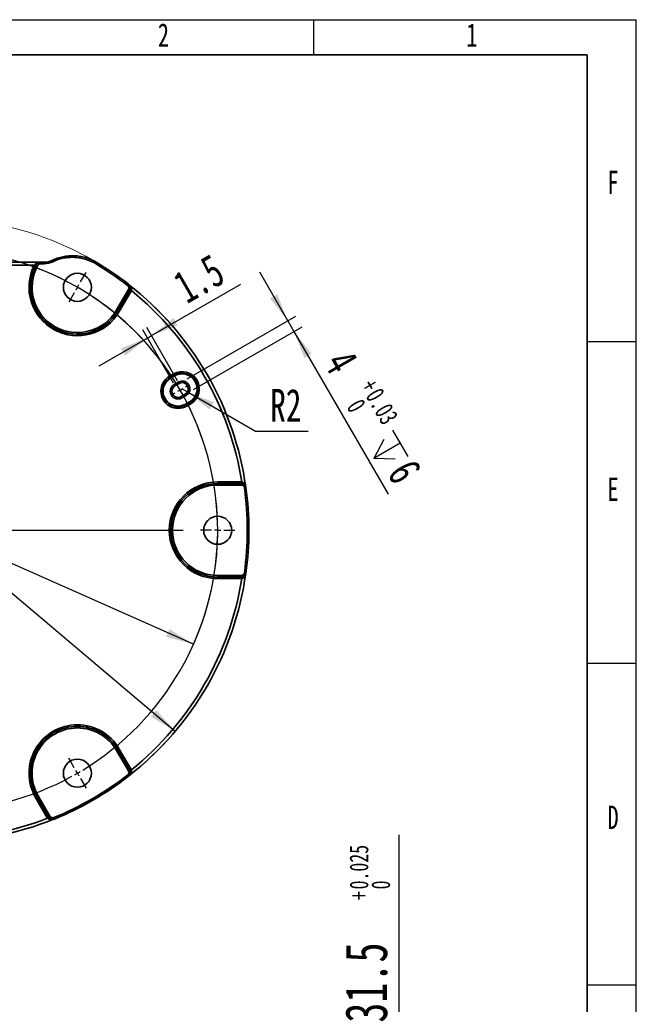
# Model space of a CAD drawing. Header units: millimetres. Extents: x 0 to 297, y 0 to 209.
# Tile 35 of 35: x 231 to 297, y 103 to 209. Entities that reach past the tile are written whole.
import ezdxf

# ---------------------------------------------------------------- set-up
doc = ezdxf.new("R2010")
doc.units = ezdxf.units.MM
doc.linetypes.add('CENTERX2', pattern=[20.32, 12.7, -2.54, 2.54, -2.54])
doc.layers.add('图层0', color=7, linetype='Continuous')
doc.layers.add('细实线', color=7, linetype='Continuous')
doc.layers.add('粗实线', color=7, linetype='Continuous', lineweight=50)
doc.styles.add('SLDTEXTSTYLE1', font='TXT', dxfattribs={"width": 0.7, "bigfont": 'bigfont'})
doc.styles.add('SLDTEXTSTYLE2', font='TXT', dxfattribs={"width": 0.7})
doc.dimstyles.new('SLDDIMSTYLE1', dxfattribs={"dimtxt": 3.5, "dimasz": 3, "dimexe": 0, "dimexo": 0.0625, "dimgap": 0.875, "dimtad": 0, "dimtih": 1, "dimtoh": 1, "dimlfac": 3, "dimrnd": 1e-09, "dimzin": 12, "dimdsep": 46, "dimtxsty": 'SLDTEXTSTYLE2', "dimsah": 1, "dimcen": 0, "dimadec": 0, "dimazin": 3, "dimtfac": 1, "dimtmove": 0, "dimatfit": 3, "dimfxl": 0, "dimfrac": 2, "dimtolj": 1, "dimtzin": 12, "dimarcsym": 0})
doc.dimstyles.new('SLDDIMSTYLE13', dxfattribs={"dimtxt": 4.5, "dimasz": 3, "dimexe": 0, "dimexo": 0.0625, "dimgap": 1.125, "dimtad": 2, "dimlfac": 2, "dimrnd": 1e-09, "dimzin": 12, "dimdsep": 46, "dimtxsty": 'SLDTEXTSTYLE2', "dimsah": 1, "dimcen": 0.09, "dimadec": 0, "dimazin": 3, "dimtol": 1, "dimtp": 0.025, "dimtfac": 1, "dimtdec": 3, "dimtofl": 0, "dimtmove": 0, "dimatfit": 3, "dimfxl": 0, "dimfrac": 2, "dimtolj": 1, "dimarcsym": 0})
doc.dimstyles.new('SLDDIMSTYLE2', dxfattribs={"dimtxt": 3.5, "dimasz": 3, "dimexe": 0, "dimexo": 0.0625, "dimgap": 0.875, "dimtad": 0, "dimtih": 1, "dimtoh": 1, "dimlfac": 3, "dimrnd": 1e-09, "dimzin": 12, "dimdsep": 46, "dimtxsty": 'SLDTEXTSTYLE2', "dimsah": 1, "dimcen": 0, "dimadec": 0, "dimazin": 3, "dimtfac": 1, "dimtmove": 0, "dimatfit": 3, "dimfxl": 0, "dimfrac": 2, "dimtolj": 1, "dimtzin": 12, "dimarcsym": 0})
doc.dimstyles.new('SLDDIMSTYLE4', dxfattribs={"dimtxt": 3.5, "dimasz": 3, "dimexe": 0, "dimexo": 0.0625, "dimgap": 0.875, "dimtad": 2, "dimlfac": 3, "dimrnd": 1e-09, "dimzin": 12, "dimdsep": 46, "dimtxsty": 'SLDTEXTSTYLE2', "dimsah": 1, "dimcen": 0.09, "dimadec": 0, "dimazin": 3, "dimtol": 1, "dimtp": 0.03, "dimtfac": 1, "dimtmove": 0, "dimatfit": 0, "dimfxl": 0, "dimfrac": 2, "dimtolj": 1, "dimarcsym": 0})
doc.dimstyles.new('SLDDIMSTYLE5', dxfattribs={"dimtxt": 3.5, "dimasz": 3, "dimexe": 0, "dimexo": 0.0625, "dimgap": 0.875, "dimtad": 2, "dimlfac": 3, "dimrnd": 1e-09, "dimzin": 12, "dimdsep": 46, "dimtxsty": 'SLDTEXTSTYLE2', "dimsah": 1, "dimcen": 0.09, "dimadec": 0, "dimazin": 3, "dimtfac": 1, "dimtmove": 0, "dimatfit": 0, "dimfxl": 0, "dimfrac": 2, "dimtolj": 1, "dimtzin": 12, "dimarcsym": 0})
doc.dimstyles.new('SLDDIMSTYLE6', dxfattribs={"dimtxt": 3.5, "dimasz": 3, "dimexe": 0, "dimexo": 0.0625, "dimgap": 0.875, "dimtad": 0, "dimtih": 1, "dimtoh": 1, "dimlfac": 3, "dimrnd": 1e-09, "dimzin": 12, "dimdsep": 46, "dimtxsty": 'SLDTEXTSTYLE2', "dimsah": 1, "dimcen": 0, "dimadec": 0, "dimazin": 3, "dimtfac": 1, "dimtofl": 0, "dimtmove": 0, "dimatfit": 3, "dimfxl": 0, "dimfrac": 2, "dimtolj": 1, "dimtzin": 12, "dimarcsym": 0})

# ---------------------------------------------------------------- blocks, each defined once
blk = doc.blocks.new('_D_16')
at = {"layer": '图层0'}
for p, q in [((193.48, 178.68), (181.92, 178.68)), ((197.04, 175.68), (193.48, 178.68)), ((247.95, 132.64), (197.04, 175.68))]:
    blk.add_line(p, q, dxfattribs=at)
for points in [[(197.04, 175.68), (199.04, 173.4), (199.62, 174.08)], [(247.95, 132.64), (245.95, 134.92), (245.37, 134.23)]]:
    blk.add_solid(points, dxfattribs=at)
at = {"layer": '图层0', "char_height": 3.5, "attachment_point": 1, "style": 'SLDTEXTSTYLE2'}
for s, insert in [('%%c', (181.92, 183.19)), ('200', (185.79, 183.19))]:
    blk.add_mtext(s, dxfattribs=dict(at, insert=insert))
blk = doc.blocks.new('_D_17')
at = {"layer": '图层0'}
for p, q in [((189.67, 168.76), (172, 168.76)), ((195.08, 166.35), (189.67, 168.76)), ((249.9, 141.96), (195.08, 166.35))]:
    blk.add_line(p, q, dxfattribs=at)
blk.add_arc((222.49, 154.16), 30, 334.1054, 121.5923, dxfattribs=at)
for points in [[(195.08, 166.35), (197.64, 164.72), (198.01, 165.55)], [(249.9, 141.96), (247.34, 143.59), (246.98, 142.77)]]:
    blk.add_solid(points, dxfattribs=at)
at = {"layer": '图层0', "char_height": 3.5, "attachment_point": 1, "style": 'SLDTEXTSTYLE2'}
for s, insert in [('PCD', (172, 173.27)), ('%%c', (178.11, 173.27)), ('180', (181.98, 173.27))]:
    blk.add_mtext(s, dxfattribs=dict(at, insert=insert))
blk = doc.blocks.new('SW_SYMBOL_HOLE_DEPTH')
at = {"layer": '图层0', "color": 0}
for p, q in [((0, 875), (800, 875)), ((400, 875), (400, 75)), ((100, 555), (400, 75)), ((700, 555), (400, 75))]:
    blk.add_line(p, q, dxfattribs=at)
blk = doc.blocks.new('_D_19')
at = {"layer": '图层0'}
for p, q in [((259.98, 176.57), (256.98, 181.77)), ((249.22, 170.36), (260.85, 177.07)), ((249.89, 169.21), (261.51, 175.92)), ((259.98, 176.57), (260.65, 175.42)), ((260.65, 175.42), (270.7, 158.01))]:
    blk.add_line(p, q, dxfattribs=at)
for points in [[(259.98, 176.57), (258.87, 179.4), (258.09, 178.95)], [(260.65, 175.42), (261.76, 172.59), (262.54, 173.04)]]:
    blk.add_solid(points, dxfattribs=at)
at = {"layer": '图层0', "xscale": 0.004072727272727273, "yscale": 0.004072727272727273, "zscale": 0.004072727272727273, "rotation": 300.000000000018}
blk.add_blockref('SW_SYMBOL_HOLE_DEPTH', (268.09, 163.09), dxfattribs=at)
at = {"layer": '图层0', "attachment_point": 1, "rotation": 300, "style": 'SLDTEXTSTYLE2'}
for s, insert, char_height in [('4', (266.81, 173.77), 3.5), ('+', (269.4, 170.57), 2), ('0.03', (269.98, 169.56), 2), ('0', (267.96, 168.39), 2), ('6', (273.59, 162.03), 3.5)]:
    blk.add_mtext(s, dxfattribs=dict(at, insert=insert, char_height=char_height))
blk = doc.blocks.new('_D_20')
at = {"layer": '图层0'}
for p, q in [((245.41, 174.97), (254.98, 180.49)), ((247.76, 169.9), (244.48, 175.58)), ((248.19, 170.15), (244.91, 175.83)), ((244.98, 174.72), (245.41, 174.97)), ((244.98, 174.72), (239.78, 171.72))]:
    blk.add_line(p, q, dxfattribs=at)
for points in [[(245.41, 174.97), (248.23, 176.08), (247.78, 176.86)], [(244.98, 174.72), (242.15, 173.61), (242.6, 172.83)]]:
    blk.add_solid(points, dxfattribs=at)
at = {"layer": '图层0', "insert": (247.44, 181.35), "char_height": 3.5, "attachment_point": 1, "rotation": 30, "style": 'SLDTEXTSTYLE2'}
blk.add_mtext('1.5', dxfattribs=at)
blk = doc.blocks.new('_D_21')
at = {"layer": '图层0'}
for p, q in [((248.69, 169.28), (249.27, 168.95)), ((249.27, 168.95), (256.52, 164.76)), ((256.52, 164.76), (262.18, 164.76))]:
    blk.add_line(p, q, dxfattribs=at)
blk.add_solid([(249.27, 168.95), (251.64, 167.06), (252.09, 167.84)], dxfattribs=at)
at = {"layer": '图层0', "insert": (258.11, 169.28), "char_height": 3.5, "attachment_point": 1, "style": 'SLDTEXTSTYLE2'}
blk.add_mtext('R2', dxfattribs=at)
blk = doc.blocks.new('SW_CENTERMARKSYMBOL_0')
at = {"layer": '图层0', "color": 0}
for p, q in [((14.67, 26.56), (14.08, 27.57)), ((45.33, 26.56), (45.92, 27.57)), ((15, 25.98), (14.83, 26.27)), ((15, 25.98), (15.17, 25.69)), ((15.33, 25.4), (15.92, 24.39)), ((30, 0.67), (30, 26.31)), ((44.67, 25.4), (44.08, 24.39)), ((45, 25.98), (44.83, 25.69)), ((45, 25.98), (45.17, 26.27)), ((55.98, 15), (55.69, 14.83)), ((55.98, 15), (56.27, 15.17)), ((56.56, 15.33), (56.85, 15.5)), ((55.4, 14.67), (55.11, 14.5)), ((-0.67, 0), (-1.83, 0)), ((0, 0), (-0.33, 0)), ((0, 0), (0.33, 0)), ((0.67, 0), (1.83, 0)), ((29.33, 0), (3.69, 0)), ((30, 0), (29.67, 0)), ((30, 0), (30, 0.33)), ((30, 0), (30, -0.33)), ((30, 0), (30.33, 0)), ((30.67, 0), (56.31, 0)), ((59.33, 0), (58.17, 0)), ((60, 0), (59.67, 0)), ((60, 0), (60.33, 0)), ((60.67, 0), (61.83, 0)), ((30, -0.67), (30, -26.31)), ((4.6, -14.67), (4.89, -14.5)), ((3.44, -15.33), (3.15, -15.5)), ((4.02, -15), (3.73, -15.17)), ((4.02, -15), (4.31, -14.83)), ((15.33, -25.4), (15.92, -24.39)), ((44.67, -25.4), (44.08, -24.39)), ((15, -25.98), (14.83, -26.27)), ((15, -25.98), (15.17, -25.69)), ((45, -25.98), (44.83, -25.69)), ((45, -25.98), (45.17, -26.27)), ((14.67, -26.56), (14.08, -27.57)), ((45.33, -26.56), (45.92, -27.57))]:
    blk.add_line(p, q, dxfattribs=at)
for start, end in [(61.2732, 118.7268), (121.2732, 178.7268), (120, 120.6366), (119.3634, 120), (60, 60.6366), (59.3634, 60), (31.2732, 58.7268), (30, 30.6366), (29.3634, 30), (1.2732, 28.7268), (179.3634, 180), (0, 0.6366), (359.3634, 0), (180, 180.6366), (181.2732, 208.7268), (301.2732, 358.7268), (209.3634, 210), (210, 210.6366), (211.2732, 238.7268), (239.3634, 240), (240, 240.6366), (241.2732, 298.7268), (299.3634, 300), (300, 300.6366)]:
    blk.add_arc((30, 0), 30, start, end, dxfattribs=at)
blk = doc.blocks.new('_D_28')
at = {"layer": '图层0'}
for p, q in [((271.91, 80.46), (271.91, 121.57)), ((260.59, 80.46), (272.91, 80.46)), ((271.91, 80.46), (271.91, 64.71)), ((260.59, 64.71), (272.91, 64.71))]:
    blk.add_line(p, q, dxfattribs=at)
for points in [[(271.91, 80.46), (271.46, 77.46), (272.36, 77.46)], [(271.91, 64.71), (272.36, 67.71), (271.46, 67.71)]]:
    blk.add_solid(points, dxfattribs=at)
at = {"layer": '图层0', "attachment_point": 1, "rotation": 90, "style": 'SLDTEXTSTYLE2'}
for s, insert, char_height in [('0.025', (266.59, 115.75), 2), ('0', (268.92, 115.75), 2), ('+', (266.59, 114.59), 2), ('31.5', (266.11, 101.5), 4.5), ('%%c', (266.11, 96.52), 4.5)]:
    blk.add_mtext(s, dxfattribs=dict(at, insert=insert, char_height=char_height))

msp = doc.modelspace()

# ---------------------------------------------------------------- linework, layer by layer
at = {"color": 7, "linetype": 'Continuous', "lineweight": 35}
for p, q in [((211.452979, 182.825391), (233.533602, 182.825391)), ((232.886656, 182.492058), (212.099925, 182.492058)), ((232.886656, 182.492058), (233.034997, 182.416302)), ((233.116136, 182.567803), (233.11463, 182.567734)), ((233.261789, 182.486999), (233.116136, 182.567803)), ((233.533602, 182.825391), (233.553558, 182.825391)), ((233.553558, 182.658725), (233.553558, 182.825391)), ((233.553558, 182.825391), (233.921923, 182.825391)), ((233.921923, 182.658725), (233.553558, 182.658725)), ((233.921923, 182.658725), (233.921923, 182.825391)), ((234.789178, 183.023206), (234.768347, 183.01333)), ((234.861449, 182.873024), (234.789178, 183.023206)), ((239.51147, 182.816976), (239.426385, 182.673693)), ((242.96194, 180.463632), (242.859604, 180.332116)), ((243.104779, 180.287648), (243.099371, 180.298152)), ((241.684033, 177.719961), (242.943761, 179.901875)), ((243.088011, 179.818592), (241.828282, 177.636678)), ((241.828634, 177.636475), (243.088232, 179.818163)), ((243.232482, 179.73488), (241.972884, 177.553193)), ((243.088011, 179.818592), (242.943761, 179.901875)), ((243.088232, 179.818163), (243.088011, 179.818592)), ((243.232482, 179.73488), (243.088232, 179.818163)), ((243.260775, 179.789573), (243.109445, 179.859196)), ((241.828282, 177.636678), (241.684033, 177.719961)), ((241.828634, 177.636475), (241.828282, 177.636678)), ((241.972884, 177.553193), (241.828634, 177.636475)), ((247.337919, 170.626566), (247.770932, 170.876566)), ((247.421202, 170.482317), (247.337919, 170.626566)), ((247.854214, 170.732317), (247.421202, 170.482317)), ((247.42305, 170.479115), (247.856063, 170.729115)), ((247.891786, 170.66724), (247.458774, 170.41724)), ((247.770932, 170.876566), (247.854214, 170.732317)), ((247.854214, 170.732317), (247.856063, 170.729115)), ((247.856063, 170.729115), (247.891786, 170.66724)), ((247.421202, 170.482317), (247.42305, 170.479115)), ((247.42305, 170.479115), (247.458774, 170.41724)), ((247.84088, 169.755412), (248.273892, 170.005412)), ((247.84088, 169.755412), (247.924213, 169.611075)), ((248.357226, 169.861075), (247.924213, 169.611075)), ((248.273892, 170.005412), (248.357226, 169.861075)), ((248.59088, 168.456374), (249.023892, 168.706374)), ((249.107226, 168.562037), (248.674213, 168.312037)), ((249.023892, 168.706374), (249.107226, 168.562037)), ((248.59088, 168.456374), (248.674213, 168.312037)), ((249.056319, 167.65021), (249.489332, 167.90021)), ((249.056319, 167.65021), (249.092043, 167.588334)), ((249.525056, 167.838334), (249.092043, 167.588334)), ((249.093891, 167.585133), (249.092043, 167.588334)), ((249.093891, 167.585133), (249.526904, 167.835133)), ((249.093891, 167.585133), (249.177174, 167.440883)), ((249.610187, 167.690883), (249.177174, 167.440883)), ((249.489332, 167.90021), (249.525056, 167.838334)), ((249.526904, 167.835133), (249.525056, 167.838334)), ((249.610187, 167.690883), (249.526904, 167.835133)), ((252.493291, 159.331313), (255.012486, 159.331313)), ((252.493291, 159.331313), (252.493291, 159.164748)), ((252.493291, 159.164748), (252.493291, 159.164342)), ((255.012486, 159.164748), (252.493291, 159.164748)), ((252.493291, 158.997777), (252.493291, 159.164342)), ((252.493291, 159.164342), (255.012748, 159.164342)), ((255.012486, 159.331313), (255.012486, 159.164748)), ((255.012748, 159.164342), (255.012486, 159.164748)), ((255.012748, 158.997777), (255.012748, 159.164342)), ((255.073998, 159.328469), (255.058629, 159.162602)), ((255.012748, 158.997777), (252.493291, 158.997777)), ((255.343269, 158.709773), (255.508334, 158.732641)), ((255.508334, 149.584808), (255.343269, 149.607676)), ((252.493291, 149.153108), (252.493291, 149.319673)), ((252.493291, 149.319673), (255.012748, 149.319673)), ((255.012748, 149.153108), (252.493291, 149.153108)), ((252.493291, 149.152701), (252.493291, 149.153108)), ((252.493291, 149.152701), (255.012486, 149.152701)), ((252.493291, 148.986136), (252.493291, 149.152701)), ((255.012486, 148.986136), (252.493291, 148.986136)), ((255.012486, 149.152701), (255.012748, 149.153108)), ((255.012486, 148.986136), (255.012486, 149.152701)), ((255.012748, 149.153108), (255.012748, 149.319673)), ((255.073998, 148.98898), (255.058629, 149.154847)), ((255.427346, 149.373113), (255.433739, 149.383049)), ((241.828282, 130.680771), (241.684033, 130.597488)), ((242.943761, 128.415575), (241.684033, 130.597488)), ((241.828634, 130.680974), (241.828282, 130.680771)), ((241.828282, 130.680771), (243.088011, 128.498857)), ((241.972884, 130.764257), (241.828634, 130.680974)), ((243.088232, 128.499287), (241.828634, 130.680974)), ((241.972884, 130.764257), (243.232482, 128.582569)), ((243.088011, 128.498857), (242.943761, 128.415575)), ((243.088011, 128.498857), (243.088232, 128.499287)), ((243.232482, 128.582569), (243.088232, 128.499287)), ((243.260775, 128.527876), (243.109445, 128.458253)), ((242.859604, 127.985333), (242.96194, 127.853817)), ((233.013698, 125.591668), (233.157947, 125.674951)), ((234.273296, 123.409981), (233.013698, 125.591668)), ((233.157947, 125.674951), (233.158299, 125.675154)), ((233.157947, 125.674951), (234.417545, 123.493263)), ((233.158299, 125.675154), (233.302549, 125.758437)), ((234.418028, 123.49324), (233.158299, 125.675154)), ((233.302549, 125.758437), (234.562277, 123.576523)), ((234.273296, 123.409981), (234.417545, 123.493263)), ((234.306514, 123.358132), (234.442475, 123.454376)), ((234.417545, 123.493263), (234.418028, 123.49324)), ((234.562277, 123.576523), (234.418028, 123.49324)), ((234.815858, 123.24419), (234.827659, 123.243622)), ((234.976956, 123.434285), (235.039684, 123.2799))]:
    msp.add_line(p, q, dxfattribs=at)
at = {"color": 7, "linetype": 'Continuous', "lineweight": 35, "flags": 128}
for points in [[(255.433739, 158.9344), (255.43085, 158.938891), (255.427346, 158.944336)], [(243.099371, 128.019297), (243.101816, 128.024044), (243.104779, 128.029802)]]:
    msp.add_lwpolyline(points, dxfattribs=at)
at = {"color": 7, "linetype": 'CENTERX2', "lineweight": 18}
msp.add_circle((222.493291, 154.158725), 33.333333, dxfattribs=at)
at = {"color": 7, "linetype": 'Continuous', "lineweight": 35}
for centre in [(237.493291, 180.139487), (252.493291, 154.158725), (237.493291, 128.177963)]:
    msp.add_circle(centre, 1.5, dxfattribs=at)
for centre, radius, start, end in [((237.493291, 180.139487), 5.172588, 152.94696298, 330), ((237.493291, 180.139487), 5.006023, 152.94696298, 330), ((237.493291, 180.139487), 5.005617, 150.97978346, 330), ((237.493291, 180.139487), 4.839052, 150.97978346, 330), ((233.071174, 182.731517), 0.16945, 232.90206319, 284.85990198), ((233.921923, 184.825391), 2, 270, 295.69796405), ((233.921923, 184.825391), 2.166667, 270, 295.69796405), ((222.493291, 154.158725), 33.163732, 52.11242847, 59.29681386), ((222.493291, 154.158725), 33.330373, 52.11242847, 59.29681386), ((222.493291, 154.158725), 33.321595, 7.92064603, 52.07935397), ((222.493291, 154.158725), 32.988313, 9.01624088, 50.98375912), ((248.257546, 169.033725), 1.839255, 120, 300), ((248.690559, 169.283725), 1.839255, 300, 120), ((248.690559, 169.283725), 1.67269, 300, 120), ((248.690559, 169.283725), 1.668993, 300, 120), ((248.690559, 169.283725), 1.597546, 300, 120), ((248.257546, 169.033725), 1.67269, 120, 300), ((248.257546, 169.033725), 1.668993, 120, 300), ((248.257546, 169.033725), 1.597546, 120, 300), ((248.257546, 169.033725), 0.833333, 120, 300), ((248.257546, 169.033725), 0.666667, 120, 300), ((248.690559, 169.283725), 0.833333, 300, 120), ((248.690559, 169.283725), 0.666667, 300, 120), ((252.493291, 154.158725), 5.172588, 90, 270), ((252.493291, 154.158725), 5.006023, 90, 270), ((252.493291, 154.158725), 5.005617, 90, 270), ((252.493291, 154.158725), 4.839052, 90, 270), ((222.493291, 154.158725), 33.163732, 352.11242847, 7.88757153), ((222.493291, 154.158725), 33.330373, 352.11242847, 7.88757153), ((222.493291, 154.158725), 33.321595, 307.92064603, 352.07935397), ((222.493291, 154.158725), 32.988313, 309.01624088, 350.98375912), ((237.493291, 128.177963), 5.172588, 30, 210), ((237.493291, 128.177963), 5.006023, 30, 210), ((237.493291, 128.177963), 5.005617, 30, 210), ((237.493291, 128.177963), 4.839052, 30, 210), ((222.493291, 154.158725), 33.163732, 292.11242847, 307.88757153), ((222.493291, 154.158725), 33.330373, 292.11242847, 307.88757153), ((222.493291, 154.158725), 32.988313, 249.01624088, 290.98375912), ((222.493291, 154.158725), 33.321646, 270, 292.0830718)]:
    msp.add_arc(centre, radius, start, end, dxfattribs=at)
for points, knots in [([(234.789178, 183.023206), (235.161756, 183.2025), (235.54848, 183.332567), (236.048976, 183.435678), (236.149942, 183.453284), (236.353643, 183.482341), (236.456645, 183.493797), (236.764273, 183.518412), (236.968624, 183.522078), (237.375899, 183.504623), (237.578822, 183.483502), (237.983216, 183.416044), (238.185299, 183.369444), (238.779714, 183.192704), (239.155956, 183.028094), (239.51147, 182.816976)], [0, 0, 0, 0, 0.25, 0.25, 0.3125, 0.3125, 0.375, 0.375, 0.5, 0.5, 0.625, 0.625, 0.75, 0.75, 1, 1, 1, 1]), ([(239.426385, 182.673693), (239.082276, 182.878036), (238.71974, 183.036386), (238.148943, 183.206537), (237.953048, 183.251961), (237.561647, 183.317565), (237.365242, 183.338145), (236.971049, 183.355283), (236.773261, 183.351843), (236.475511, 183.328159), (236.375809, 183.317113), (236.178622, 183.289063), (236.080886, 183.272056), (235.596405, 183.172401), (235.222073, 183.046565), (234.861449, 182.873024)], [0, 0, 0, 0, 0.25, 0.25, 0.375, 0.375, 0.5, 0.5, 0.625, 0.625, 0.6875, 0.6875, 0.75, 0.75, 1, 1, 1, 1]), ([(232.968965, 182.596362), (233.005361, 182.641179), (233.047687, 182.676275), (233.138382, 182.73463), (233.185622, 182.756949), (233.331709, 182.809747), (233.432897, 182.825391), (233.533602, 182.825391)], [0, 0, 0, 0, 0.25, 0.25, 0.5, 0.5, 1, 1, 1, 1]), ([(233.11463, 182.567734), (233.141039, 182.616883), (233.171967, 182.656228), (233.239144, 182.722203), (233.27416, 182.747492), (233.382929, 182.807537), (233.458508, 182.825391), (233.533602, 182.825391)], [0, 0, 0, 0, 0.25, 0.25, 0.5, 0.5, 1, 1, 1, 1]), ([(233.116136, 182.567803), (233.137848, 182.606961), (233.16424, 182.642374), (233.226114, 182.705921), (233.261547, 182.733709), (233.337624, 182.778542), (233.379317, 182.796143), (233.464567, 182.819391), (233.508787, 182.825391), (233.553558, 182.825391)], [0, 0, 0, 0, 0.25, 0.25, 0.5, 0.5, 0.75, 0.75, 1, 1, 1, 1]), ([(233.553558, 182.658725), (233.493839, 182.658725), (233.434914, 182.642442), (233.358794, 182.597613), (233.335158, 182.579089), (233.293881, 182.536721), (233.276274, 182.51311), (233.261789, 182.486999)], [0, 0, 0, 0, 0.5, 0.5, 0.75, 0.75, 1, 1, 1, 1]), ([(242.943761, 179.901875), (242.98398, 179.971535), (242.997575, 180.054329), (242.974531, 180.172005), (242.95995, 180.209389), (242.91795, 180.277677), (242.891344, 180.307418), (242.859604, 180.332116)], [0, 0, 0, 0, 0.5, 0.5, 0.75, 0.75, 1, 1, 1, 1]), ([(242.96194, 180.463632), (243.009538, 180.426612), (243.049435, 180.382028), (243.112407, 180.279645), (243.134263, 180.223592), (243.168775, 180.047154), (243.148341, 179.923025), (243.088011, 179.818592)], [0, 0, 0, 0, 0.25, 0.25, 0.5, 0.5, 1, 1, 1, 1]), ([(243.260775, 179.789573), (243.282838, 179.857165), (243.283028, 179.927176), (243.260029, 180.056664), (243.237206, 180.116263), (243.17897, 180.226162), (243.143562, 180.276094), (243.064168, 180.366971), (243.019324, 180.408592), (242.971727, 180.444887)], [0, 0, 0, 0, 0.25, 0.25, 0.5, 0.5, 0.75, 0.75, 1, 1, 1, 1]), ([(243.109445, 179.859196), (243.121987, 179.890786), (243.137253, 179.929239), (243.154066, 180.006553), (243.160591, 180.109895), (243.144228, 180.218284), (243.108172, 180.269179), (243.098078, 180.283428)], [0, 0, 0, 0, 0.1908790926, 0.2323403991, 0.471115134, 0.8519329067, 1, 1, 1, 1]), ([(255.012748, 159.164342), (255.07305, 159.164357), (255.131924, 159.153667), (255.24449, 159.111524), (255.296165, 159.080694), (255.431723, 158.962626), (255.49181, 158.852102), (255.508334, 158.732641)], [0, 0, 0, 0, 0.25, 0.25, 0.5, 0.5, 1, 1, 1, 1]), ([(255.420341, 158.940642), (255.413048, 158.956508), (255.386999, 159.013181), (255.301313, 159.081547), (255.208554, 159.127566), (255.133192, 159.151663), (255.092258, 159.157668), (255.058629, 159.162602)], [0, 0, 0, 0, 0.14806702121, 0.52888482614, 0.76765958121, 0.80912089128, 1, 1, 1, 1]), ([(255.343269, 158.709773), (255.332231, 158.789447), (255.292153, 158.86316), (255.201756, 158.941927), (255.167297, 158.962501), (255.09223, 158.990633), (255.052966, 158.997777), (255.012748, 158.997777)], [0, 0, 0, 0, 0.5, 0.5, 0.75, 0.75, 1, 1, 1, 1]), ([(255.012748, 149.319673), (255.093185, 149.319673), (255.171684, 149.349296), (255.262073, 149.42809), (255.287158, 149.45941), (255.325297, 149.529927), (255.33775, 149.567839), (255.343269, 149.607676)], [0, 0, 0, 0, 0.5, 0.5, 0.75, 0.75, 1, 1, 1, 1]), ([(255.508334, 149.584808), (255.500072, 149.525077), (255.481409, 149.468233), (255.424229, 149.362506), (255.386614, 149.315552), (255.251071, 149.197445), (255.133354, 149.153076), (255.012748, 149.153108)], [0, 0, 0, 0, 0.25, 0.25, 0.5, 0.5, 1, 1, 1, 1]), ([(255.073998, 148.98898), (255.143566, 149.003669), (255.204293, 149.03851), (255.304933, 149.123172), (255.345136, 149.172736), (255.411194, 149.27812), (255.436732, 149.33375), (255.475736, 149.447946), (255.48936, 149.507592), (255.496993, 149.56696)], [0, 0, 0, 0, 0.25, 0.25, 0.5, 0.5, 0.75, 0.75, 1, 1, 1, 1]), ([(255.058629, 149.154847), (255.092258, 149.159781), (255.133192, 149.165786), (255.208554, 149.189883), (255.301313, 149.235903), (255.386999, 149.304268), (255.413048, 149.360941), (255.420341, 149.376807)], [0, 0, 0, 0, 0.1908790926, 0.2323403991, 0.471115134, 0.8519329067, 1, 1, 1, 1]), ([(243.088011, 128.498857), (243.118176, 128.446642), (243.138355, 128.39031), (243.158141, 128.271754), (243.157278, 128.211587), (243.122807, 128.035157), (243.057135, 127.927857), (242.96194, 127.853817)], [0, 0, 0, 0, 0.25, 0.25, 0.5, 0.5, 1, 1, 1, 1]), ([(242.859604, 127.985333), (242.923084, 128.034729), (242.966883, 128.106295), (242.989898, 128.223964), (242.990486, 128.264093), (242.977316, 128.343169), (242.96387, 128.380745), (242.943761, 128.415575)], [0, 0, 0, 0, 0.5, 0.5, 0.75, 0.75, 1, 1, 1, 1]), ([(243.098078, 128.034022), (243.108172, 128.04827), (243.144228, 128.099165), (243.160591, 128.207555), (243.154066, 128.310896), (243.137253, 128.388211), (243.121987, 128.426663), (243.109445, 128.458253)], [0, 0, 0, 0, 0.1480670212, 0.5288848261, 0.7676595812, 0.8091208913, 1, 1, 1, 1]), ([(234.306514, 123.358132), (234.354019, 123.305229), (234.414556, 123.270058), (234.538195, 123.225232), (234.601221, 123.215198), (234.725514, 123.210682), (234.786461, 123.21638), (234.904859, 123.2397), (234.963326, 123.257724), (235.018557, 123.280797)], [0, 0, 0, 0, 0.25, 0.25, 0.5, 0.5, 0.75, 0.75, 1, 1, 1, 1]), ([(235.039684, 123.2799), (234.983825, 123.25719), (234.925265, 123.24493), (234.805113, 123.241586), (234.745642, 123.250685), (234.575586, 123.309015), (234.478304, 123.388776), (234.418028, 123.49324)], [0, 0, 0, 0, 0.25, 0.25, 0.5, 0.5, 1, 1, 1, 1]), ([(234.442475, 123.454376), (234.463562, 123.427719), (234.489229, 123.395272), (234.547779, 123.342054), (234.634013, 123.284732), (234.736063, 123.244709), (234.798167, 123.250487), (234.815554, 123.252104)], [0, 0, 0, 0, 0.1908790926, 0.2323403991, 0.471115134, 0.8519329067, 1, 1, 1, 1]), ([(234.562277, 123.576523), (234.602496, 123.506862), (234.6674, 123.453691), (234.780832, 123.41481), (234.820498, 123.408746), (234.900637, 123.410974), (234.939696, 123.419145), (234.976956, 123.434285)], [0, 0, 0, 0, 0.5, 0.5, 0.75, 0.75, 1, 1, 1, 1])]:
    msp.add_open_spline(points, degree=3, knots=knots, dxfattribs=at)
for points in [[(232.886656, 182.492058), (232.91402, 182.527779), (232.941484, 182.562523), (232.968965, 182.596362)], [(233.11463, 182.567734), (233.088075, 182.518645), (233.061496, 182.468191), (233.034997, 182.416302)], [(243.088232, 179.818163), (243.095927, 179.831499), (243.103013, 179.845206), (243.109445, 179.859196)], [(243.260775, 179.789573), (243.252195, 179.770926), (243.242744, 179.752656), (243.232482, 179.73488)], [(255.012486, 159.331313), (255.033012, 159.331313), (255.05356, 159.330363), (255.073998, 159.328469)], [(255.058629, 159.162602), (255.043297, 159.164027), (255.027884, 159.164744), (255.012486, 159.164748)], [(255.012486, 149.152701), (255.027884, 149.152705), (255.043297, 149.153422), (255.058629, 149.154847)], [(255.073998, 148.98898), (255.05356, 148.987086), (255.033012, 148.986136), (255.012486, 148.986136)], [(243.109445, 128.458253), (243.103013, 128.472243), (243.095927, 128.48595), (243.088232, 128.499287)], [(243.232482, 128.582569), (243.242744, 128.564793), (243.252195, 128.546523), (243.260775, 128.527876)], [(234.306514, 123.358132), (234.294655, 123.374885), (234.283559, 123.392205), (234.273296, 123.409981)], [(234.417545, 123.493263), (234.425247, 123.479931), (234.433575, 123.466941), (234.442475, 123.454376)]]:
    msp.add_open_spline(points, degree=3, dxfattribs=at)
at = {"color": 8, "linetype": 'Continuous', "lineweight": 35}
for points, knots in [([(255.073998, 159.328469), (255.111359, 159.316514), (255.188669, 159.291776), (255.300115, 159.202726), (255.410367, 159.056047), (255.46843, 158.912388), (255.484336, 158.820876), (255.48638, 158.809119)], [0, 0, 0, 0, 0.1520913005, 0.3147178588, 0.5782842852, 0.9458202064, 1, 1, 1, 1]), ([(243.260775, 128.527876), (243.269102, 128.489544), (243.286333, 128.410223), (243.264937, 128.269182), (243.193035, 128.100361), (243.097654, 127.978248), (243.026355, 127.918717), (243.017195, 127.911068)], [0, 0, 0, 0, 0.1520913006, 0.3147178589, 0.5782842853, 0.9458202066, 1, 1, 1, 1])]:
    msp.add_open_spline(points, degree=3, knots=knots, dxfattribs=at)
at = {"layer": '图层0'}
for p, q in [((262.74, 208.761346), (262.74, 205)), ((292, 174.36012), (297.246533, 174.36012)), ((292, 139.95512), (297.246533, 139.95512)), ((292, 105.55012), (297.246533, 105.55012))]:
    msp.add_line(p, q, dxfattribs=at)
at = {"layer": '粗实线', "lineweight": 35}
for p, q in [((25, 205), (292, 205)), ((292, 205), (292, 5))]:
    msp.add_line(p, q, dxfattribs=at)
at = {"layer": '细实线'}
for p in [(2.753373, 208.761346), (297.246533, 2.33512)]:
    msp.add_line(p, (297.246533, 208.761346), dxfattribs=at)

# ---------------------------------------------------------------- block references
at = {"layer": '图层0'}
msp.add_blockref('SW_CENTERMARKSYMBOL_0', (192.493291, 154.158725), dxfattribs=at)

# ---------------------------------------------------------------- texts
at = {"layer": '图层0', "attachment_point": 1}
for s, insert, char_height, style in [('2', (246.09679, 208.368067), 2.5, 'SLDTEXTSTYLE2'), ('1', (279.070039, 208.368067), 2.5, 'SLDTEXTSTYLE2'), ('F', (294.16791, 192.605949), 2.5, 'SLDTEXTSTYLE2'), ('E', (294.16791, 159.788999), 2.5, 'SLDTEXTSTYLE2'), ('D', (294.16791, 124.714555), 2.5, 'SLDTEXTSTYLE2'), ('底座安装尺寸', (207.742611, 114.166116), 4.2333333, 'SLDTEXTSTYLE1')]:
    msp.add_mtext(s, dxfattribs=dict(at, insert=insert, char_height=char_height, style=style))

# ---------------------------------------------------------------- dimensions: what is measured, and where the dimension line sits
at = {"layer": '图层0'}
dim = msp.add_diameter_dim_2p(p1=(195.083819, 166.353841), p2=(249.902762, 141.963608), text='PCD<>', dimstyle='SLDDIMSTYLE2', dxfattribs=at)
dim.commit()
dim.dimension.update_dxf_attribs({"geometry": '_D_17', "text_midpoint": (180.041053, 171.297631), "dimtype": 163})
dim = msp.add_linear_dim(base=(245.409923, 174.965954), p1=(248.257546, 169.033725), p2=(248.690559, 169.283725), angle=30, dimstyle='SLDDIMSTYLE5', dxfattribs=at)
dim.commit()
dim.dimension.update_dxf_attribs({"geometry": '_D_20', "text_midpoint": (252.337145, 178.965388), "dimtype": 160})
dim = msp.add_diameter_dim_2p(p1=(197.035708, 175.676684), p2=(247.950873, 132.640765), dimstyle='SLDDIMSTYLE1', dxfattribs=at)
dim.commit()
dim.dimension.update_dxf_attribs({"geometry": '_D_16', "text_midpoint": (186.906534, 181.215387), "dimtype": 163})
for base, p1, p2, angle, text, dimstyle, picture, middle in [((260.648344, 175.417755), (248.357226, 169.861075), (249.023892, 168.706374), 300, '<>{\\fGDT;x}6', 'SLDDIMSTYLE4', '_D_19', (266.798974, 164.764551)), ((271.906283, 64.712908), (259.588783, 80.462908), (259.588783, 64.712908), 90, '%%c<>', 'SLDDIMSTYLE13', '_D_28', (271.906283, 109.046442))]:
    dim = msp.add_linear_dim(base=base, p1=p1, p2=p2, angle=angle, text=text, dimstyle=dimstyle, dxfattribs=at)
    dim.commit()
    dim.dimension.update_dxf_attribs({"geometry": picture, "text_midpoint": middle, "dimtype": 160})
dim = msp.add_radius_dim(center=(248.690559, 169.283725), mpoint=(249.267909, 168.950391), dimstyle='SLDDIMSTYLE6', dxfattribs=at)
dim.commit()
dim.dimension.update_dxf_attribs({"geometry": '_D_21', "text_midpoint": (260.142303, 166.801356), "dimtype": 164})

doc.saveas('drawing.dxf')
